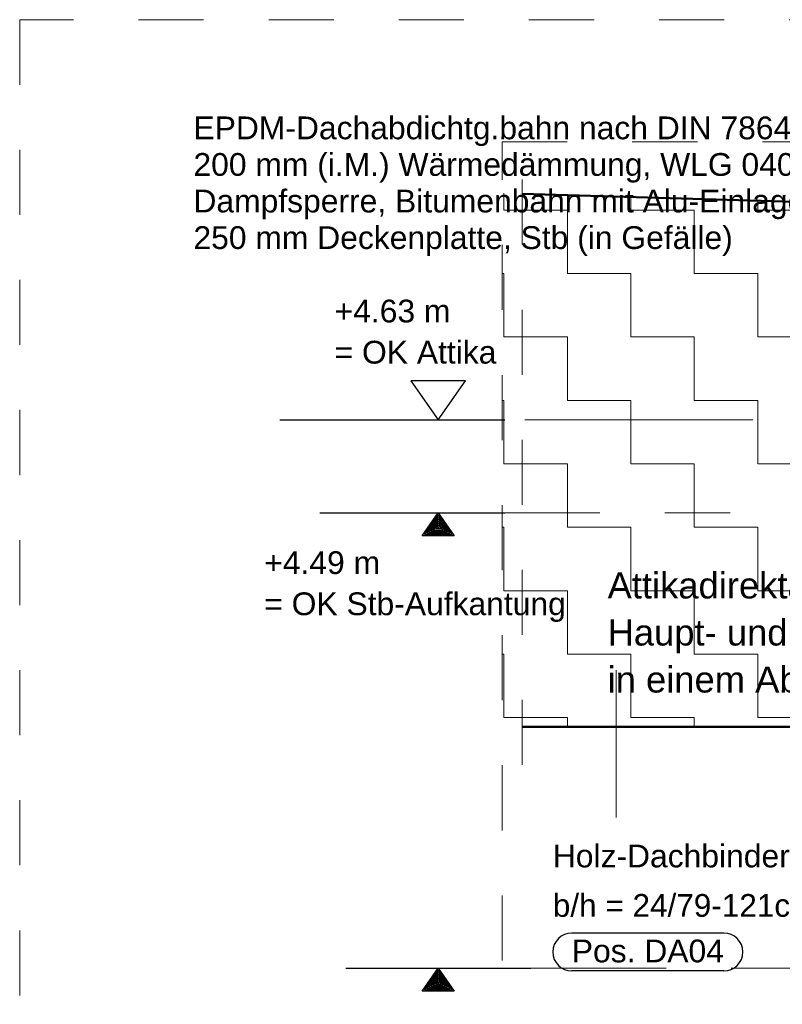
# Model space of a CAD drawing. Header units: metres. Extents: x 1314 to 1415, y -87 to -52.
# Tile 188 of 256: x 1394.97 to 1396.14, y -70.54 to -69.03. Entities that reach past the tile are written whole.
import ezdxf

# ---------------------------------------------------------------- set-up
doc = ezdxf.new("R2010")
doc.units = ezdxf.units.M
for name, pattern in [('AUSGEZOGEN', [0]), ('STRICHLINIE_S4', [0.008, 0.006, -0.002]), ('STRICHPUNKT2_S5', [0.5, 0.35, -0.05, 0.05, -0.05]), ('VERDECKT2_S2', [0.15, 0.1, -0.05])]:
    doc.linetypes.add(name, pattern=pattern)
for name, color, linetype, lineweight in [('XR$11$Muster', 4, 'AUSGEZOGEN', 13), ('XR$11$Text 1_50', 3, 'AUSGEZOGEN', 18), ('XR$11$Wand', 1, 'AUSGEZOGEN', 50), ('XR$11$Wand Mauerwerk tr_1', 42, 'AUSGEZOGEN', 18), ('XR$7$Maßlinie 1_50', 7, 'AUSGEZOGEN', 25), ('XR$7$Text 1_100', 3, 'AUSGEZOGEN', 18), ('XR$7$Text 1_50', 3, 'AUSGEZOGEN', 18), ('XR$7$Wand Mauerwerk tr_1', 42, 'AUSGEZOGEN', 18)]:
    doc.layers.add(name, color=color, linetype=linetype, lineweight=lineweight)
doc.styles.add('ARIAL', font='arial.ttf')

# ---------------------------------------------------------------- blocks, each defined once
blk = doc.blocks.new('NSY148')
at = {"color": 0, "linetype": 'ByBlock', "lineweight": -2}
for p, q in [((-0.007, -0.01), (0, 0)), ((0, 0), (0.007, -0.01)), ((0, -0.00087), (-0.00604, -0.0095)), ((-0.00508, -0.009), (0, -0.00174)), ((0, -0.00261), (-0.00412, -0.0085)), ((-0.00317, -0.008), (0, -0.00348)), ((0.00604, -0.0095), (0, -0.00087)), ((0, -0.00174), (0.00508, -0.009)), ((0.00412, -0.0085), (0, -0.00261)), ((0, -0.00348), (0.00317, -0.008)), ((-0.00412, -0.0085), (0.00412, -0.0085)), ((0, -0.008), (-0.00317, -0.008)), ((0, -0.00436), (-0.0022, -0.0075)), ((-0.0022, -0.0075), (0.0022, -0.0075)), ((-0.00126, -0.007), (0, -0.00522)), ((0, -0.007), (-0.00126, -0.007)), ((0, -0.0061), (-0.00028, -0.0065)), ((-0.00028, -0.0065), (0.00028, -0.0065)), ((0.0022, -0.0075), (0, -0.00436)), ((0, -0.00522), (0.00126, -0.007)), ((0.00028, -0.0065), (0, -0.0061)), ((0.00126, -0.007), (0, -0.007)), ((0.00317, -0.008), (0, -0.008)), ((0, -0.01), (-0.007, -0.01)), ((-0.00604, -0.0095), (0.00604, -0.0095)), ((0, -0.009), (-0.00508, -0.009)), ((0.00508, -0.009), (0, -0.009)), ((0.007, -0.01), (0, -0.01))]:
    blk.add_line(p, q, dxfattribs=at)
blk = doc.blocks.new('NSY144')
at = {"color": 0, "linetype": 'ByBlock', "lineweight": -2}
for p, q in [((0.035, 0.05), (-0.035, 0.05)), ((-0.035, 0.05), (0, 0)), ((0, 0), (0.035, 0.05))]:
    blk.add_line(p, q, dxfattribs=at)

msp = doc.modelspace()

# ---------------------------------------------------------------- hatches: boundary and pattern name
at = {"layer": 'XR$11$Muster', "linetype": 'AUSGEZOGEN', "lineweight": 13, "transparency": 33554687}
h = msp.add_hatch(dxfattribs=at)
h.set_pattern_fill('MUSTER', color=52, scale=0.0975, style=0, pattern_type=2)
h.set_pattern_definition([(0, (0.195, 0.195), (0.0975, 0.0975), [0.0975, -0.0975]), (90, (0.195, 0.195), (-0.0975, 0.0975), [0.0975, -0.0975])])
h.paths.add_polyline_path([(1396.7286, -69.3268), (1395.7099, -69.2962), (1395.7099, -70.1168), (1396.4786, -70.1168), (1396.4786, -69.3701), (1396.7286, -69.3701)], flags=0)

# ---------------------------------------------------------------- linework, layer by layer
at = {"layer": 'XR$11$Text 1_50', "color": 7, "linetype": 'AUSGEZOGEN', "lineweight": 25, "transparency": 33554687}
for p, q in [((1396.0506, -70.4338), (1395.8169, -70.4338)), ((1396.0506, -70.4921), (1395.8169, -70.4921))]:
    msp.add_line(p, q, dxfattribs=at)
for centre, start, end in [((1395.8169, -70.4629), 90, 270), ((1396.0506, -70.4629), 270, 90)]:
    msp.add_arc(centre, 0.0292, start, end, dxfattribs=at)
at = {"layer": 'XR$11$Wand', "color": 52, "linetype": 'VERDECKT2_S2', "lineweight": 13, "transparency": 33554687}
msp.add_line((1395.7406, -69.2754), (1395.7406, -70.2249), dxfattribs=at)
at = {"layer": 'XR$11$Wand', "color": 1, "linetype": 'AUSGEZOGEN', "lineweight": 50, "transparency": 33554687}
for p, q in [((1396.7286, -69.3268), (1395.7406, -69.2971)), ((1396.4786, -70.1168), (1395.7406, -70.1168))]:
    msp.add_line(p, q, dxfattribs=at)
at = {"layer": 'XR$11$Wand', "color": 4, "linetype": 'AUSGEZOGEN', "lineweight": 13, "transparency": 33554687}
msp.add_line((1395.885, -70.2563), (1395.885, -70.0298), dxfattribs=at)
at = {"layer": 'XR$11$Wand Mauerwerk tr_1', "color": 7, "linetype": 'STRICHLINIE_S4', "lineweight": 18, "transparency": 33554687}
msp.add_lwpolyline([(1395.7099, -69.2176), (1399.0501, -69.2176), (1399.0501, -72.0759), (1395.7099, -72.0759), (1395.7099, -69.2176)], close=True, dxfattribs=at)
at = {"layer": 'XR$7$Maßlinie 1_50', "color": 3, "linetype": 'STRICHPUNKT2_S5', "lineweight": 25, "transparency": 33554687}
msp.add_line((1395.368, -69.645), (1395.5958, -69.645), dxfattribs=at)
at = {"layer": 'XR$7$Maßlinie 1_50', "color": 3, "linetype": 'STRICHPUNKT2_S5', "lineweight": 13, "transparency": 33554687}
for p, q in [((1397.3949, -69.645), (1395.5416, -69.645)), ((1395.5101, -69.7879), (1396.985, -69.7879)), ((1395.6117, -70.4879), (1397.1798, -70.4879))]:
    msp.add_line(p, q, dxfattribs=at)
at = {"layer": 'XR$7$Text 1_100', "color": 3, "linetype": 'AUSGEZOGEN', "lineweight": 25, "transparency": 33554687}
for p, q in [((1395.4295, -69.645), (1395.714, -69.645)), ((1395.4295, -69.7879), (1395.714, -69.7879)), ((1395.4695, -70.4879), (1395.754, -70.4879))]:
    msp.add_line(p, q, dxfattribs=at)
at = {"layer": 'XR$7$Wand Mauerwerk tr_1', "color": 7, "linetype": 'STRICHLINIE_S4', "lineweight": 18, "transparency": 33554687}
msp.add_lwpolyline([(1394.9685, -71.8879), (1398.6511, -71.8879), (1398.6511, -69.0296), (1394.9685, -69.0296), (1394.9685, -71.8879)], close=True, dxfattribs=at)

# ---------------------------------------------------------------- block references
at = {"layer": 'XR$7$Maßlinie 1_50', "color": 4, "linetype": 'AUSGEZOGEN', "lineweight": 25, "transparency": 33554687, "xscale": 3.5, "yscale": 3.5, "zscale": 3.5}
for p in [(1395.6117, -69.7879), (1395.6117, -70.4879)]:
    msp.add_blockref('NSY148', p, dxfattribs=at)
at = {"layer": 'XR$7$Text 1_100', "color": 3, "linetype": 'AUSGEZOGEN', "lineweight": 25, "transparency": 33554687, "xscale": 1.199999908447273, "yscale": 1.199999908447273, "zscale": 1.199999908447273}
msp.add_blockref('NSY144', (1395.6117, -69.645), dxfattribs=at)

# ---------------------------------------------------------------- texts
at = {"layer": 'XR$11$Text 1_50', "color": 7, "linetype": 'AUSGEZOGEN', "lineweight": 25, "transparency": 33554687, "char_height": 0.035, "attachment_point": 7, "style": 'ARIAL'}
for s, insert, width in [('\\W1.00;Holz-Dachbinder, BSH GL 24h', (1395.7877, -70.3393), 0.683275), ('\\W0.99;b/h = 24/79-121cm', (1395.7877, -70.4093), 0.426245), ('\\W1.00;Pos. DA04', (1395.8169, -70.4793), 0.25122)]:
    msp.add_mtext(s, dxfattribs=dict(at, insert=insert, width=width))
at = {"layer": 'XR$7$Text 1_100', "color": 3, "linetype": 'AUSGEZOGEN', "lineweight": 18, "transparency": 33554687, "char_height": 0.035, "attachment_point": 1, "line_spacing_factor": 1.084337, "style": 'ARIAL'}
for s, insert, width in [('\\A1;{\\fArial|i0|b0;\\H0.035000;\\W1.000000;\\C3;+4.63 m}\\P{\\fArial|i0|b0;\\H0.035000;\\W1.000000;\\C3;= OK Attika}\\P', (1395.4524, -69.46), 0.26601), ('\\A1;{\\fArial|i0|b0;\\H0.035000;\\W1.000000;\\C3;+4.49 m}\\P{\\fArial|i0|b0;\\H0.035000;\\W1.000000;\\C3;= OK Stb-Aufkantung}\\P', (1395.3443, -69.8468), 0.481844)]:
    msp.add_mtext(s, dxfattribs=dict(at, insert=insert, width=width))
at = {"layer": 'XR$7$Text 1_50', "color": 3, "linetype": 'AUSGEZOGEN', "lineweight": 18, "transparency": 33554687, "attachment_point": 1, "style": 'ARIAL'}
for s, insert, char_height, width, line_spacing_factor in [('\\A1;{\\fArial|i0|b0;\\H0.035000;\\W1.000000;\\C3;EPDM-Dachabdichtg.bahn nach DIN 7864}\\P{\\fArial|i0|b0;\\H0.035000;\\W1.000000;\\C3;200 mm (i.M.) Wärmedämmung, WLG 040}\\P{\\fArial|i0|b0;\\H0.035000;\\W1.000000;\\C3;Dampfsperre, Bitumenbahn mit Alu-Einlage verschweißt}\\P{\\fArial|i0|b0;\\H0.035000;\\W1.000000;\\C3;250 mm Deckenplatte, Stb (in Gefälle)}\\P', (1395.2355, -69.1784), 0.035, 1.237931, 0.963855), ('\\A1;{\\fArial|i0|b0;\\H0.040000;\\W1.000000;\\C3;Attikadirektablauf}\\P{\\fArial|i0|b0;\\H0.040000;\\W1.000000;\\C3;Haupt- und Notentwässerung}\\P{\\fArial|i0|b0;\\H0.040000;\\W1.000000;\\C3;in einem Ablauf vorsehen}\\P', (1395.8719, -69.8794), 0.04, 0.750752, 1.084337)]:
    msp.add_mtext(s, dxfattribs=dict(at, insert=insert, char_height=char_height, width=width, line_spacing_factor=line_spacing_factor))

doc.saveas('drawing.dxf')
